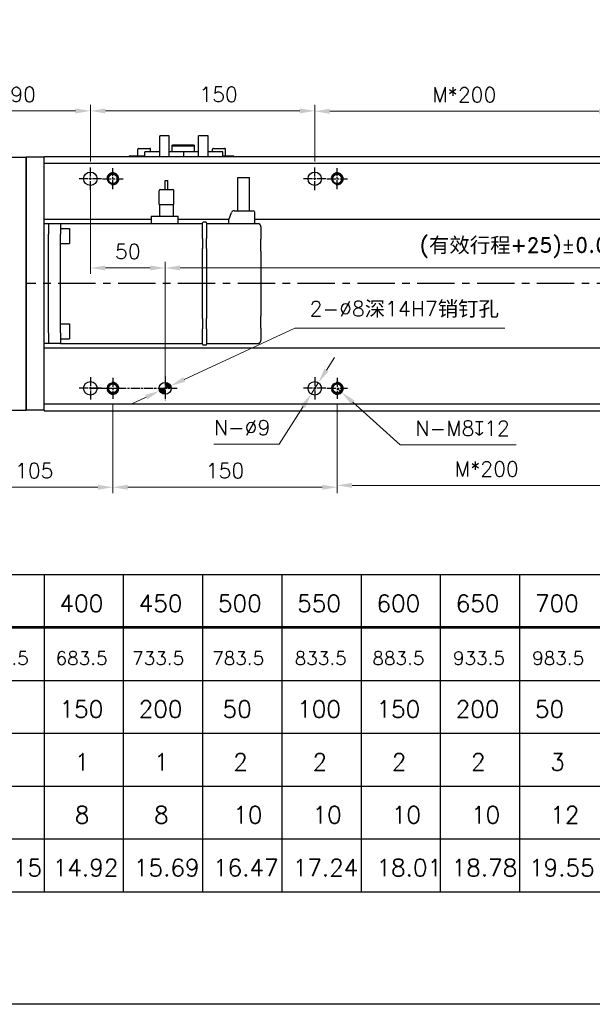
# Model space of a CAD drawing. Header units: millimetres. Extents: x 2163 to 8256, y 0 to 2680.
# Tile 2 of 47: x 2782 to 3165, y 0 to 658. Entities that reach past the tile are written whole.
import ezdxf

# ---------------------------------------------------------------- set-up
doc = ezdxf.new("R2010")
doc.units = ezdxf.units.MM
for name, pattern in [('AM_ISO08W050', [18, 12, -1.5, 3, -1.5]), ('AM_ISO08W050x2', [9, 6, -0.75, 1.5, -0.75]), ('CENTERX2', [4, 2.5, -0.5, 0.5, -0.5])]:
    doc.linetypes.add(name, pattern=pattern)
doc.layers.add('5', color=7, linetype='Continuous')
for name, color, linetype, lineweight in [('AM_0', 7, 'Continuous', 50), ('AM_4', 3, 'Continuous', 25), ('AM_7', 4, 'AM_ISO08W050', 25), ('可見 (ISO)', 7, 'Continuous', 25)]:
    doc.layers.add(name, color=color, linetype=linetype, lineweight=lineweight)
doc.styles.add('AUDIT_D_050119080722-0', font='TXT.shx')
doc.styles.add('尺寸標註', font='romans.shx', dxfattribs={"bigfont": 'CHINESET.SHX'})
doc.dimstyles.new('CNS4~1$0', dxfattribs={"dimtxt": 10, "dimasz": 10, "dimexe": 4, "dimexo": 4, "dimgap": 6, "dimtad": 1, "dimtoh": 1, "dimdsep": 46, "dimtxsty": '尺寸標註', "dimcen": 0, "dimclrd": 2, "dimclre": 2, "dimclrt": 3, "dimadec": 0, "dimazin": 2, "dimtp": 0.1, "dimtm": 0.1, "dimtfac": 0.71, "dimtmove": 0, "dimatfit": 0, "dimfxl": 4, "dimlwd": 13, "dimlwe": 13, "dimarcsym": 0})
doc.dimstyles.new('CNS4~1$3', dxfattribs={"dimtxt": 10, "dimasz": 10, "dimexe": 4, "dimexo": 4, "dimgap": 6, "dimtad": 1, "dimtoh": 1, "dimdsep": 46, "dimtxsty": '尺寸標註', "dimcen": 0, "dimclrd": 2, "dimclre": 2, "dimclrt": 3, "dimadec": 0, "dimazin": 2, "dimtp": 0.1, "dimtm": 0.1, "dimtfac": 0.71, "dimtmove": 0, "dimatfit": 0, "dimfxl": 4, "dimlwd": 13, "dimlwe": 13, "dimarcsym": 0})
doc.dimstyles.new('CNS4~1$4', dxfattribs={"dimtxt": 10, "dimasz": 10, "dimexe": 4, "dimexo": 4, "dimgap": 6, "dimtad": 1, "dimtoh": 1, "dimdsep": 46, "dimtxsty": '尺寸標註', "dimcen": 0, "dimclrd": 2, "dimclre": 2, "dimclrt": 3, "dimadec": 0, "dimazin": 2, "dimtp": 0.1, "dimtm": 0.1, "dimtfac": 0.71, "dimtmove": 0, "dimatfit": 0, "dimfxl": 4, "dimlwd": 13, "dimlwe": 13, "dimarcsym": 0})

# ---------------------------------------------------------------- blocks, each defined once
blk = doc.blocks.new('*D90')
at = {"color": 2, "lineweight": 13, "transparency": 16777216}
for p, q in [((2979.42, 563.05), (2979.42, 600.65)), ((3179.42, 563.05), (3179.42, 600.65)), ((2989.42, 596.65), (3169.42, 596.65))]:
    blk.add_line(p, q, dxfattribs=at)
at = {"color": 2, "transparency": 16777216}
for points in [[(2989.42, 598.31), (2989.42, 594.98), (2979.42, 596.65)], [(3169.42, 598.31), (3169.42, 594.98), (3179.42, 596.65)]]:
    blk.add_solid(points, dxfattribs=at)
at = {"layer": 'Defpoints', "color": 0, "transparency": 16777216}
for p in [(3179.42, 596.65), (2979.42, 559.05), (3179.42, 559.05)]:
    blk.add_point(p, dxfattribs=at)
at = {"color": 3, "transparency": 16777216, "insert": (3079.42, 607.65), "char_height": 10, "attachment_point": 5, "style": '尺寸標註'}
blk.add_mtext('M*200', dxfattribs=at)
blk = doc.blocks.new('*D91')
at = {"color": 2, "lineweight": 13, "transparency": 16777216}
for p, q in [((3194.42, 403.55), (3194.42, 342.71)), ((2994.42, 400.55), (2994.42, 342.71)), ((3004.42, 346.71), (3184.42, 346.71))]:
    blk.add_line(p, q, dxfattribs=at)
at = {"color": 2, "transparency": 16777216}
for points in [[(3004.42, 348.38), (3004.42, 345.04), (2994.42, 346.71)], [(3184.42, 348.38), (3184.42, 345.04), (3194.42, 346.71)]]:
    blk.add_solid(points, dxfattribs=at)
at = {"layer": 'Defpoints', "color": 0, "transparency": 16777216}
for p in [(2994.42, 404.55), (3194.42, 407.55), (3194.42, 346.71)]:
    blk.add_point(p, dxfattribs=at)
at = {"color": 3, "transparency": 16777216, "insert": (3094.42, 357.71), "char_height": 10, "attachment_point": 5, "style": '尺寸標註'}
blk.add_mtext('M*200', dxfattribs=at)
blk = doc.blocks.new('*D92')
at = {"color": 2, "lineweight": 13, "transparency": 16777216}
for p, q in [((2994.42, 411.55), (2997.4, 408.88)), ((3004.85, 402.21), (3036.56, 373.84)), ((3036.56, 373.84), (3113.99, 373.84))]:
    blk.add_line(p, q, dxfattribs=at)
at = {"color": 2, "transparency": 16777216}
blk.add_solid([(3005.96, 403.45), (3003.74, 400.97), (2997.4, 408.88)], dxfattribs=at)
at = {"layer": 'Defpoints', "color": 0, "transparency": 16777216}
for p in [(2994.42, 411.55), (2997.4, 408.88)]:
    blk.add_point(p, dxfattribs=at)
at = {"color": 3, "transparency": 16777216, "insert": (3078.28, 384.84), "char_height": 10, "attachment_point": 5, "style": '尺寸標註'}
blk.add_mtext('N-M8{\\Famgdt;x}12', dxfattribs=at)
blk = doc.blocks.new('*D93')
at = {"color": 2, "lineweight": 13, "transparency": 16777216}
for p, q in [((2987.22, 423.77), (2992.61, 432.19)), ((2981.84, 415.34), (2976.99, 407.75)), ((2971.61, 399.33), (2955.63, 374.32)), ((2955.63, 374.32), (2912.01, 374.32))]:
    blk.add_line(p, q, dxfattribs=at)
at = {"color": 2, "transparency": 16777216}
for points in [[(2985.82, 424.66), (2988.63, 422.87), (2981.84, 415.34)], [(2970.2, 400.23), (2973.01, 398.43), (2976.99, 407.75)]]:
    blk.add_solid(points, dxfattribs=at)
at = {"layer": 'Defpoints', "color": 0, "transparency": 16777216}
for p in [(2981.84, 415.34), (2976.99, 407.75)]:
    blk.add_point(p, dxfattribs=at)
at = {"color": 3, "transparency": 16777216, "insert": (2930.82, 385.32), "char_height": 10, "attachment_point": 5, "style": '尺寸標註'}
blk.add_mtext('N-∅9', dxfattribs=at)
blk = doc.blocks.new('*D96')
at = {"color": 2, "lineweight": 13, "transparency": 16777216}
for p, q in [((2829.42, 563.05), (2829.42, 600.89)), ((2979.42, 563.05), (2979.42, 600.89)), ((2969.42, 596.89), (2839.42, 596.89))]:
    blk.add_line(p, q, dxfattribs=at)
at = {"color": 2, "transparency": 16777216}
for points in [[(2839.42, 598.56), (2839.42, 595.23), (2829.42, 596.89)], [(2969.42, 598.56), (2969.42, 595.23), (2979.42, 596.89)]]:
    blk.add_solid(points, dxfattribs=at)
at = {"layer": 'Defpoints', "color": 0, "transparency": 16777216}
for p in [(2829.42, 596.89), (2829.42, 559.05), (2979.42, 559.05)]:
    blk.add_point(p, dxfattribs=at)
at = {"color": 3, "transparency": 16777216, "insert": (2915.15, 607.89), "char_height": 10, "attachment_point": 5, "style": '尺寸標註'}
blk.add_mtext('150', dxfattribs=at)
blk = doc.blocks.new('*D97')
at = {"color": 2, "lineweight": 13, "transparency": 16777216}
for p, q in [((2739.42, 556.95), (2739.42, 600.89)), ((2829.42, 563.05), (2829.42, 600.89)), ((2819.42, 596.89), (2749.42, 596.89))]:
    blk.add_line(p, q, dxfattribs=at)
at = {"color": 2, "transparency": 16777216}
for points in [[(2749.42, 598.56), (2749.42, 595.23), (2739.42, 596.89)], [(2819.42, 598.56), (2819.42, 595.23), (2829.42, 596.89)]]:
    blk.add_solid(points, dxfattribs=at)
at = {"layer": 'Defpoints', "color": 0, "transparency": 16777216}
for p in [(2739.42, 596.89), (2739.42, 552.95), (2829.42, 559.05)]:
    blk.add_point(p, dxfattribs=at)
at = {"color": 3, "transparency": 16777216, "insert": (2784.42, 607.89), "char_height": 10, "attachment_point": 5, "style": '尺寸標註'}
blk.add_mtext('90', dxfattribs=at)
blk = doc.blocks.new('*D98')
at = {"color": 2, "lineweight": 13, "transparency": 16777216}
for p, q in [((2739.42, 406.15), (2739.42, 341.47)), ((2844.42, 400.55), (2844.42, 341.47)), ((2749.42, 345.47), (2834.42, 345.47))]:
    blk.add_line(p, q, dxfattribs=at)
at = {"color": 2, "transparency": 16777216}
for points in [[(2749.42, 347.13), (2749.42, 343.8), (2739.42, 345.47)], [(2834.42, 347.13), (2834.42, 343.8), (2844.42, 345.47)]]:
    blk.add_solid(points, dxfattribs=at)
at = {"layer": 'Defpoints', "color": 0, "transparency": 16777216}
for p in [(2739.42, 410.15), (2844.42, 404.55), (2844.42, 345.47)]:
    blk.add_point(p, dxfattribs=at)
at = {"color": 3, "transparency": 16777216, "insert": (2791.85, 356.47), "char_height": 10, "attachment_point": 5, "style": '尺寸標註'}
blk.add_mtext('105', dxfattribs=at)
blk = doc.blocks.new('*D99')
at = {"color": 2, "lineweight": 13, "transparency": 16777216}
for p, q in [((2844.42, 400.55), (2844.42, 341.47)), ((2994.42, 400.55), (2994.42, 341.47)), ((2854.42, 345.47), (2984.42, 345.47))]:
    blk.add_line(p, q, dxfattribs=at)
at = {"color": 2, "transparency": 16777216}
for points in [[(2854.42, 347.13), (2854.42, 343.8), (2844.42, 345.47)], [(2984.42, 347.13), (2984.42, 343.8), (2994.42, 345.47)]]:
    blk.add_solid(points, dxfattribs=at)
at = {"layer": 'Defpoints', "color": 0, "transparency": 16777216}
for p in [(2844.42, 404.55), (2994.42, 404.55), (2994.42, 345.47)]:
    blk.add_point(p, dxfattribs=at)
at = {"color": 3, "transparency": 16777216, "insert": (2919.42, 356.47), "char_height": 10, "attachment_point": 5, "style": '尺寸標註'}
blk.add_mtext('150', dxfattribs=at)
blk = doc.blocks.new('*D170')
at = {"color": 2, "lineweight": 13, "transparency": 16777216}
for p, q in [((2829.42, 547.55), (2829.42, 487.96)), ((2879.42, 415.55), (2879.42, 495.96)), ((2869.42, 491.96), (2839.42, 491.96))]:
    blk.add_line(p, q, dxfattribs=at)
at = {"color": 2, "transparency": 16777216}
for points in [[(2839.42, 493.63), (2839.42, 490.3), (2829.42, 491.96)], [(2869.42, 493.63), (2869.42, 490.3), (2879.42, 491.96)]]:
    blk.add_solid(points, dxfattribs=at)
at = {"layer": 'Defpoints', "color": 0, "transparency": 16777216}
for p in [(2829.42, 551.55), (2829.42, 491.96), (2879.42, 411.55)]:
    blk.add_point(p, dxfattribs=at)
at = {"color": 3, "transparency": 16777216, "insert": (2854.42, 502.96), "char_height": 10, "attachment_point": 5, "style": '尺寸標註'}
blk.add_mtext('50', dxfattribs=at)
blk = doc.blocks.new('*D169')
at = {"color": 2, "lineweight": 13, "transparency": 16777216}
for p, q in [((3354.42, 547.55), (3354.42, 487.96)), ((2879.42, 415.55), (2879.42, 495.96)), ((2889.42, 491.96), (3344.42, 491.96))]:
    blk.add_line(p, q, dxfattribs=at)
at = {"color": 2, "transparency": 16777216}
for points in [[(2889.42, 493.63), (2889.42, 490.3), (2879.42, 491.96)], [(3344.42, 493.63), (3344.42, 490.3), (3354.42, 491.96)]]:
    blk.add_solid(points, dxfattribs=at)
at = {"layer": 'Defpoints', "color": 0, "transparency": 16777216}
for p in [(3354.42, 551.55), (3354.42, 491.96), (2879.42, 411.55)]:
    blk.add_point(p, dxfattribs=at)
at = {"color": 3, "transparency": 16777216, "insert": (3116.92, 505.58), "char_height": 10, "attachment_point": 5, "style": '尺寸標註'}
blk.add_mtext('{\\Fromand|c134;(\\fSimSun|b0|i0|c134|p2;有效行程\\Fromand|c134;+25)%%P0.01}', dxfattribs=at)
blk = doc.blocks.new('*D176')
at = {"color": 2, "lineweight": 13, "transparency": 16777216}
for p, q in [((2892.12, 417.43), (2966.08, 451.71)), ((2966.08, 451.71), (3106.46, 451.71)), ((2875.79, 409.87), (2883.04, 413.23)), ((2866.71, 405.66), (2857.64, 401.46))]:
    blk.add_line(p, q, dxfattribs=at)
at = {"color": 2, "transparency": 16777216}
for points in [[(2891.42, 418.95), (2892.82, 415.92), (2883.04, 413.23)], [(2866.01, 407.17), (2867.41, 404.15), (2875.79, 409.87)]]:
    blk.add_solid(points, dxfattribs=at)
at = {"layer": 'Defpoints', "color": 0, "transparency": 16777216}
for p in [(2875.79, 409.87), (2883.04, 413.23)]:
    blk.add_point(p, dxfattribs=at)
at = {"color": 3, "transparency": 16777216, "insert": (3039.27, 464.18), "char_height": 10, "attachment_point": 5, "style": '尺寸標註'}
blk.add_mtext('{\\Fromans,chineset|c134;2-∅8\\fSimSun|b0|i0|c134|p2;深\\Fromans,chineset|c134;14H7\\fSimSun|b0|i0|c134|p2;销钉孔}', dxfattribs=at)

msp = doc.modelspace()

# ---------------------------------------------------------------- hatches: boundary and pattern name
h = msp.add_hatch(color=256)
h.paths.add_polyline_path([(2883.416, 411.547, 0.4142136), (2879.416, 415.547), (2879.416, 411.547)])
h.paths.add_polyline_path([(2879.416, 411.547), (2875.416, 411.547, 0.4142136), (2879.416, 407.547)])

# ---------------------------------------------------------------- linework, layer by layer
at = {"color": 4, "linetype": 'CENTERX2', "ltscale": 10}
msp.add_line((3472.916, 481.547), (2786.416, 481.547), dxfattribs=at)
at = {"color": 5}
msp.add_lwpolyline([(2163.122, 2680.163), (3995.387, 2680.163), (3995.387, 0), (2163.122, 0)], close=True, dxfattribs=at)
for centre, radius in [((2829.416, 551.547), 4.5), ((2979.416, 551.547), 4.5), ((2829.416, 411.547), 4.5), ((2879.416, 411.547), 4), ((2979.416, 411.547), 4.5)]:
    msp.add_circle(centre, radius)
at = {"layer": '5', "color": 3}
for p, q in [((2406.413, 287.091), (3752.097, 287.091)), ((2798.462, 287.091), (2798.462, 75.172)), ((2851.442, 287.091), (2851.442, 75.172)), ((2904.422, 287.091), (2904.422, 75.172)), ((2957.401, 287.091), (2957.401, 75.172)), ((3010.381, 287.091), (3010.381, 75.172)), ((3063.361, 287.091), (3063.361, 75.172)), ((3116.341, 287.091), (3116.341, 75.172)), ((2406.413, 216.451), (3752.097, 216.451)), ((2406.413, 181.131), (3752.097, 181.131)), ((2406.413, 145.811), (3752.097, 145.811)), ((2406.413, 110.492), (3752.097, 110.492)), ((2406.413, 75.172), (3752.097, 75.172))]:
    msp.add_line(p, q, dxfattribs=at)
at = {"layer": '5', "color": 3, "const_width": 1.766}
msp.add_lwpolyline([(2406.413, 251.771), (3752.097, 251.771)], dxfattribs=at)
at = {"layer": 'AM_0'}
for centre in [(2844.416, 551.547), (2994.416, 551.547), (2844.416, 411.547), (2994.416, 411.547)]:
    msp.add_circle(centre, 3.323, dxfattribs=at)
at = {"layer": 'AM_4'}
for centre, start, end in [((2844.416, 551.547), 260, 170), ((2994.416, 551.547), 260, 170), ((2844.416, 411.547), 190, 100), ((2994.416, 411.547), 190, 100)]:
    msp.add_arc(centre, 4, start, end, dxfattribs=at)
at = {"layer": 'AM_7', "linetype": 'AM_ISO08W050x2'}
for p, q in [((2829.416, 544.047), (2829.416, 559.047)), ((2844.416, 544.547), (2844.416, 558.547)), ((2979.416, 544.047), (2979.416, 559.047)), ((2994.416, 544.547), (2994.416, 558.547)), ((2836.916, 551.547), (2821.916, 551.547)), ((2837.416, 551.547), (2851.416, 551.547)), ((2986.916, 551.547), (2971.916, 551.547)), ((2987.416, 551.547), (3001.416, 551.547)), ((2829.416, 419.047), (2829.416, 404.047)), ((2844.416, 418.547), (2844.416, 404.547)), ((2879.416, 419.547), (2879.416, 403.547)), ((2979.416, 419.047), (2979.416, 404.047)), ((2994.416, 418.547), (2994.416, 404.547)), ((2836.916, 411.547), (2821.916, 411.547)), ((2829.416, 411.547), (2887.416, 411.547)), ((2837.416, 411.547), (2851.416, 411.547)), ((2986.916, 411.547), (2971.916, 411.547)), ((2987.416, 411.547), (3001.416, 411.547))]:
    msp.add_line(p, q, dxfattribs=at)
at = {"layer": '可見 (ISO)'}
for p, q in [((2875.746, 566.547), (2875.746, 580.247)), ((2882.096, 580.247), (2875.746, 580.247)), ((2882.096, 566.547), (2882.096, 580.247)), ((2901.746, 566.547), (2901.746, 580.247)), ((2908.096, 580.247), (2901.746, 580.247)), ((2908.096, 566.547), (2908.096, 580.247)), ((2883.916, 574.047), (2884.416, 574.047)), ((2883.916, 574.047), (2883.916, 573.247)), ((2884.416, 573.247), (2883.916, 573.247)), ((2883.916, 573.247), (2883.916, 572.847)), ((2883.916, 572.847), (2883.916, 569.547)), ((2898.416, 574.047), (2884.416, 574.047)), ((2898.416, 573.247), (2884.416, 573.247)), ((2898.416, 574.047), (2898.916, 574.047)), ((2898.916, 573.247), (2898.416, 573.247)), ((2898.916, 573.247), (2898.916, 574.047)), ((2898.916, 572.847), (2898.916, 573.247)), ((2898.916, 569.547), (2898.916, 572.847)), ((2741.616, 566.047), (2786.416, 566.047)), ((2786.416, 397.047), (2786.416, 566.047)), ((2786.416, 566.047), (2786.416, 397.047)), ((2798.416, 566.047), (2786.416, 566.047)), ((2798.416, 566.547), (3442.416, 566.547)), ((2798.416, 566.547), (2798.416, 566.047)), ((2798.416, 397.047), (2798.416, 566.047)), ((2855.416, 566.847), (2855.916, 566.847)), ((2855.416, 566.847), (2855.416, 566.547)), ((2855.916, 566.847), (2865.921, 566.847)), ((2861.166, 566.847), (2861.166, 571.347)), ((2861.666, 571.847), (2869.166, 571.847)), ((2875.746, 569.547), (2865.921, 569.547)), ((2865.921, 566.547), (2865.921, 569.547)), ((2869.666, 569.547), (2869.666, 571.347)), ((2891.921, 569.547), (2882.096, 569.547)), ((2891.921, 566.547), (2891.921, 569.547)), ((2901.746, 569.547), (2891.921, 569.547)), ((2891.921, 566.547), (2891.921, 569.547)), ((2917.921, 569.547), (2908.096, 569.547)), ((2911.166, 569.547), (2911.166, 571.347)), ((2911.666, 571.847), (2919.166, 571.847)), ((2917.921, 566.547), (2917.921, 569.547)), ((2917.921, 566.847), (2924.916, 566.847)), ((2919.666, 566.847), (2919.666, 571.347)), ((2924.916, 566.847), (2925.416, 566.847)), ((2925.416, 566.547), (2925.416, 566.847)), ((2798.416, 561.876), (3442.416, 561.876)), ((2879.466, 550.447), (2881.166, 550.447)), ((2879.466, 544.447), (2879.466, 550.447)), ((2881.166, 544.447), (2881.166, 550.447)), ((2928.096, 552.437), (2935.896, 552.437)), ((2928.096, 530.247), (2928.096, 552.437)), ((2935.896, 530.247), (2935.896, 552.437)), ((2875.366, 534.447), (2875.366, 543.447)), ((2876.366, 544.447), (2884.266, 544.447)), ((2885.266, 534.447), (2885.266, 543.447)), ((2875.366, 534.447), (2885.266, 534.447)), ((2875.738, 526.647), (2875.738, 534.447)), ((2884.893, 526.647), (2884.893, 534.447)), ((2870.116, 526.647), (2871.116, 526.647)), ((2870.116, 526.647), (2870.116, 521.547)), ((2871.116, 526.647), (2887.116, 526.647)), ((2887.116, 526.647), (2888.116, 526.647)), ((2888.116, 521.547), (2888.116, 526.647)), ((2921.995, 524.063), (2923.767, 528.931)), ((2925.646, 530.247), (2938.346, 530.247)), ((2939.146, 529.447), (2939.146, 521.547)), ((2798.416, 524.547), (2870.116, 524.547)), ((2801.416, 521.547), (2798.416, 521.547)), ((2809.416, 521.547), (2801.416, 521.547)), ((2801.416, 521.547), (2801.416, 514.547)), ((2809.416, 521.547), (2809.416, 521.547)), ((2904.416, 521.547), (2809.416, 521.547)), ((2809.416, 521.547), (2809.416, 514.547)), ((2888.116, 524.547), (2922.171, 524.547)), ((2904.416, 511.725), (2904.416, 522.047)), ((2906.616, 522.547), (2904.916, 522.547)), ((2907.116, 522.047), (2907.116, 511.725)), ((2941.416, 521.547), (2907.116, 521.547)), ((2921.995, 521.547), (2921.995, 524.063)), ((2939.146, 524.547), (3464.416, 524.547)), ((2801.416, 448.547), (2801.416, 514.547)), ((2809.416, 518.367), (2815.416, 518.367)), ((2809.416, 481.547), (2809.416, 514.547)), ((2815.416, 518.367), (2815.416, 508.367)), ((2943.416, 519.547), (2943.416, 511.279)), ((2809.416, 508.367), (2815.416, 508.367)), ((2904.416, 511.725), (2904.416, 510.89)), ((2904.416, 510.89), (2904.416, 504.88)), ((2907.116, 510.89), (2907.116, 511.725)), ((2907.116, 504.88), (2907.116, 510.89)), ((2943.416, 508.77), (2943.416, 511.279)), ((2943.416, 503.255), (2943.416, 508.77)), ((2904.416, 458.215), (2904.416, 504.88)), ((2907.116, 504.88), (2907.116, 458.215)), ((2943.416, 503.255), (2943.416, 459.839)), ((2809.416, 448.547), (2809.416, 481.547)), ((2809.416, 454.727), (2815.416, 454.727)), ((2815.416, 454.727), (2815.416, 444.727)), ((2904.416, 458.215), (2904.416, 452.204)), ((2907.116, 452.204), (2907.116, 458.215)), ((2943.416, 454.324), (2943.416, 459.839)), ((2943.416, 451.816), (2943.416, 454.324)), ((2801.416, 448.547), (2801.416, 441.547)), ((2809.416, 448.547), (2809.416, 441.547)), ((2904.416, 452.204), (2904.416, 451.369)), ((2904.416, 441.047), (2904.416, 451.369)), ((2907.116, 451.369), (2907.116, 452.204)), ((2907.116, 451.369), (2907.116, 441.047)), ((2943.416, 451.816), (2943.416, 443.547)), ((2801.416, 441.547), (2798.416, 441.547)), ((2809.416, 441.547), (2801.416, 441.547)), ((2809.416, 444.727), (2815.416, 444.727)), ((2809.416, 441.547), (2904.416, 441.547)), ((2907.116, 441.547), (2941.416, 441.547)), ((2798.416, 438.547), (3464.416, 438.547)), ((2904.916, 440.547), (2906.616, 440.547)), ((2741.616, 397.047), (2786.416, 397.047)), ((2798.416, 397.047), (2786.416, 397.047)), ((2798.416, 401.218), (3442.416, 401.218)), ((2798.416, 397.047), (2798.416, 396.573)), ((2798.416, 396.547), (2798.416, 396.573)), ((2798.416, 396.547), (3442.416, 396.547))]:
    msp.add_line(p, q, dxfattribs=at)
at = {"layer": '可見 (ISO)', "flags": 128}
for points in [[(2943.416, 519.547), (2943.412, 519.661), (2943.402, 519.775), (2943.386, 519.888), (2943.363, 520.001), (2943.334, 520.113), (2943.298, 520.224), (2943.255, 520.333), (2943.205, 520.441), (2943.147, 520.547), (2943.083, 520.652), (2943.011, 520.753), (2942.932, 520.851), (2942.845, 520.946), (2942.75, 521.036), (2942.648, 521.122), (2942.538, 521.203), (2942.419, 521.277), (2942.293, 521.344), (2942.16, 521.403), (2942.021, 521.453), (2941.875, 521.493), (2941.725, 521.523), (2941.571, 521.541), (2941.416, 521.547)], [(2941.416, 441.547), (2941.57, 441.553), (2941.724, 441.571), (2941.875, 441.601), (2942.02, 441.641), (2942.16, 441.691), (2942.293, 441.75), (2942.419, 441.817), (2942.537, 441.891), (2942.647, 441.972), (2942.75, 442.058), (2942.845, 442.148), (2942.932, 442.243), (2943.011, 442.342), (2943.083, 442.443), (2943.147, 442.547), (2943.204, 442.653), (2943.254, 442.761), (2943.298, 442.871), (2943.334, 442.982), (2943.363, 443.094), (2943.386, 443.206), (2943.403, 443.32), (2943.412, 443.433), (2943.416, 443.547)]]:
    msp.add_lwpolyline(points, dxfattribs=at)
at = {"layer": '可見 (ISO)'}
for centre in [(2829.416, 551.547), (2979.416, 551.547), (2829.416, 411.547), (2979.416, 411.547)]:
    msp.add_circle(centre, 4.5, dxfattribs=at)
for centre, radius, start, end in [((2861.666, 571.347), 0.5, 90, 180), ((2869.166, 571.347), 0.5, 0, 90), ((2911.666, 571.347), 0.5, 90, 180), ((2919.166, 571.347), 0.5, 0, 90), ((2876.366, 543.447), 1, 90, 180), ((2884.266, 543.447), 1, 0, 90), ((2925.646, 528.247), 2, 90, 159.99997), ((2938.346, 529.447), 0.8, 0, 90), ((2904.916, 522.047), 0.5, 90, 180), ((2906.616, 522.047), 0.5, 0, 90), ((2904.916, 441.047), 0.5, 180, 270), ((2906.616, 441.047), 0.5, 270, 0)]:
    msp.add_arc(centre, radius, start, end, dxfattribs=at)

# ---------------------------------------------------------------- texts
at = {"layer": '5', "color": 2, "style": 'AUDIT_D_050119080722-0'}
for s, height, p in [('400', 11.3833, (2808.75, 262.177)), ('450', 11.3833, (2861.73, 262.177)), ('500', 11.3833, (2914.709, 262.177)), ('550', 11.3833, (2967.689, 262.177)), ('600', 11.3833, (3020.669, 262.177)), ('650', 11.3833, (3073.648, 262.177)), ('700', 11.3833, (3126.628, 262.177)), ('633.5', 9.0155, (2753.46, 226.753)), ('683.5', 9.0155, (2806.144, 226.753)), ('733.5', 9.0155, (2857.353, 226.753)), ('783.5', 9.0155, (2910.847, 226.753)), ('833.5', 9.0155, (2966.011, 226.753)), ('883.5', 9.0155, (3017.957, 226.753)), ('933.5', 9.0155, (3071.826, 226.753)), ('983.5', 9.0155, (3124.774, 226.753)), ('150', 11.3833, (2808.75, 191.537)), ('200', 11.3833, (2861.73, 191.537)), ('50', 11.3833, (2917.783, 191.537)), ('100', 11.3833, (2967.689, 191.537)), ('150', 11.3833, (3020.669, 191.537)), ('200', 11.3833, (3073.648, 191.537)), ('50', 11.3833, (3126.628, 191.537)), ('8', 11.383, (2818.995, 120.898)), ('8', 11.383, (2871.974, 120.898)), ('10', 11.3833, (2924.954, 120.898)), ('10', 11.3833, (2977.934, 120.898)), ('10', 11.3833, (3030.913, 120.898)), ('10', 11.3833, (3083.893, 120.898)), ('12', 11.3833, (3136.873, 120.898)), ('14.15', 11.3833, (2753.183, 85.578)), ('14.92', 11.3833, (2804.225, 85.578)), ('15.69', 11.3833, (2858.517, 85.578)), ('16.47', 11.3833, (2911.408, 85.578)), ('17.24', 11.3833, (2964.675, 85.578)), ('18.01', 11.3833, (3020.669, 85.578)), ('18.78', 11.3833, (3070.933, 85.578)), ('19.55', 11.3833, (3122.706, 85.578))]:
    msp.add_text(s, height=height, dxfattribs=at).set_placement(p)
at = {"layer": '5', "color": 2, "lineweight": 0, "style": 'AUDIT_D_050119080722-0'}
for s, p in [('1', (2818.995, 156.217)), ('1', (2871.974, 156.217)), ('2', (2924.954, 156.217)), ('2', (2977.934, 156.217)), ('2', (3030.913, 156.217)), ('2', (3083.893, 156.217)), ('3', (3136.873, 156.217))]:
    msp.add_text(s, height=11.383, dxfattribs=at).set_placement(p)

# ---------------------------------------------------------------- dimensions: what is measured, and where the dimension line sits
for base, p1, p2, picture, middle in [((2739.416, 596.892), (2829.416, 559.047), (2739.416, 552.947), '*D97', (2784.416, 607.892)), ((2829.416, 491.965), (2879.416, 411.547), (2829.416, 551.547), '*D170', (2854.416, 502.965)), ((2994.416, 345.468), (2844.416, 404.547), (2994.416, 404.547), '*D99', (2919.416, 356.468))]:
    dim = msp.add_linear_dim(base=base, p1=p1, p2=p2, dimstyle='CNS4~1$0')
    dim.commit()
    dim.dimension.update_dxf_attribs({"geometry": picture, "text_midpoint": middle})
for base, p1, p2, picture, middle in [((2829.416, 596.892), (2979.416, 559.047), (2829.416, 559.047), '*D96', (2915.153, 596.892)), ((2844.416, 345.468), (2739.416, 410.147), (2844.416, 404.547), '*D98', (2791.849, 345.468))]:
    dim = msp.add_linear_dim(base=base, p1=p1, p2=p2, dimstyle='CNS4~1$0')
    dim.commit()
    dim.dimension.update_dxf_attribs({"geometry": picture, "text_midpoint": middle, "dimtype": 160})
for base, p1, p2, picture, middle in [((3179.416, 596.647), (2979.416, 559.047), (3179.416, 559.047), '*D90', (3079.416, 607.647)), ((3194.416, 346.709), (2994.416, 404.547), (3194.416, 407.547), '*D91', (3094.416, 357.709))]:
    dim = msp.add_linear_dim(base=base, p1=p1, p2=p2, text='M*200', dimstyle='CNS4~1$0')
    dim.commit()
    dim.dimension.update_dxf_attribs({"geometry": picture, "text_midpoint": middle})
dim = msp.add_linear_dim(base=(3354.416, 491.965), p1=(2879.416, 411.547), p2=(3354.416, 551.547), text='{\\Fromand|c134;(\\fSimSun|b0|i0|c134|p2;有效行程\\Fromand|c134;+25)%%P0.01}', dimstyle='CNS4~1$0', override={"dimgap": 6, "dimtol": 1, "dimlim": 0, "dimtp": 0.01, "dimtm": 0.01, "dimtfac": 1})
dim.commit()
dim.dimension.update_dxf_attribs({"geometry": '*D169', "text_midpoint": (3116.916, 491.965), "dimtype": 160})
for p1, p2, text, picture, middle in [((2875.786, 409.865), (2883.045, 413.229), '{\\Fromans,chineset|c134;2-<>\\fSimSun|b0|i0|c134|p2;深\\Fromans,chineset|c134;14H7\\fSimSun|b0|i0|c134|p2;销钉孔}', '*D176', (3039.269, 451.709)), ((2981.838, 415.339), (2976.993, 407.755), 'N-<>', '*D93', (2930.824, 374.322))]:
    dim = msp.add_diameter_dim_2p(p1=p1, p2=p2, text=text, dimstyle='CNS4~1$3')
    dim.commit()
    dim.dimension.update_dxf_attribs({"geometry": picture, "text_midpoint": middle, "dimtype": 163})
dim = msp.add_radius_dim(center=(2994.416, 411.547), mpoint=(2997.397, 408.88), text='N-M8{\\Famgdt;x}12', dimstyle='CNS4~1$4')
dim.commit()
dim.dimension.update_dxf_attribs({"geometry": '*D92', "text_midpoint": (3078.276, 373.838), "dimtype": 164})

doc.saveas('drawing.dxf')
